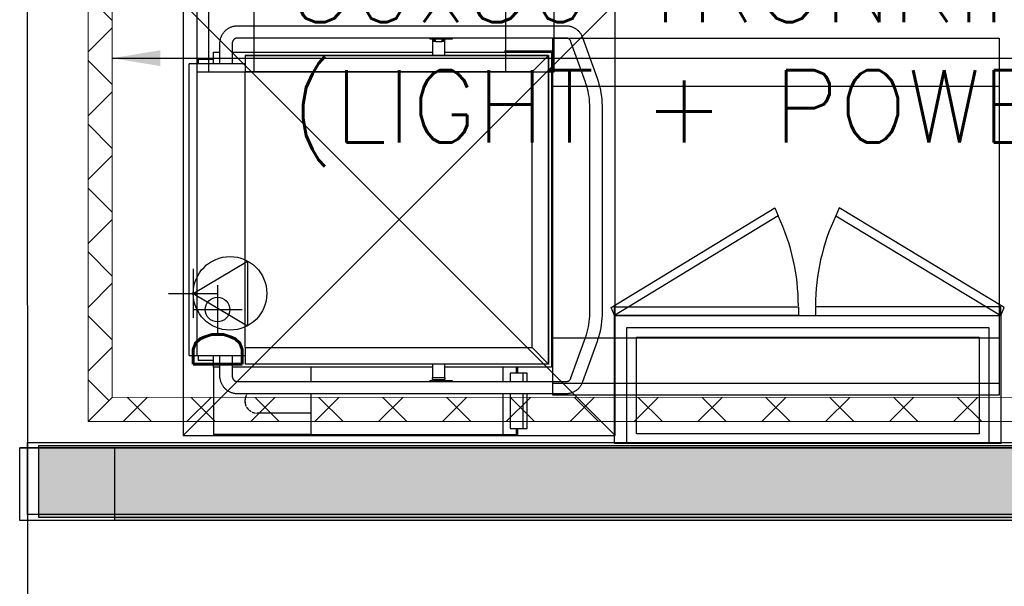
# Model space of a CAD drawing. Header units: millimetres. Extents: x -11575 to 52845, y -36266 to 23021.
# Tile 128 of 184: x 43752 to 45796, y 10964 to 12141. Entities that reach past the tile are written whole.
import ezdxf

# ---------------------------------------------------------------- set-up
doc = ezdxf.new("R2010")
doc.units = ezdxf.units.MM
doc.header["$MEASUREMENT"] = 0
doc.layers.add('GREY SCALE', color=9, linetype='Continuous', true_color=0x808080)
doc.layers.add('GREYSCALE', color=9, linetype='Continuous', lineweight=0, true_color=0x808080)
doc.layers.add('M-MEP-ELCT-TRUNKING', color=7, linetype='Continuous', lineweight=20, true_color=0x960000)
doc.layers.add('M-MEP-ELPR-TEXT', color=7, linetype='Continuous', lineweight=20)
doc.styles.add('Oswald Light', font='txt')
doc.styles.add('SIMPLEX', font='SIMPLEX.shx', dxfattribs={"width": 0.7})
doc.styles.get("Standard").update_dxf_attribs({"font": 'romans.shx'})
doc.dimstyles.new('MDS-50', dxfattribs={"dimtxt": 100, "dimasz": 100, "dimexe": 50, "dimexo": 50, "dimgap": 25, "dimtad": 1, "dimdec": 0, "dimtxsty": 'Oswald Light', "dimcen": 0, "dimdle": 1.5875, "dimazin": 0, "dimtfac": 1, "dimtdec": 0, "dimtix": 1, "dimtmove": 0, "dimatfit": 0, "dimfxl": 1, "dimfrac": 2, "dimtolj": 1, "dimarcsym": 0})

# ---------------------------------------------------------------- blocks, each defined once
blk = doc.blocks.new('FLOOR PLAN')
at = {"layer": 'GREYSCALE', "lineweight": -2, "ltscale": 0.25}
h = blk.add_hatch(color=0, dxfattribs=at)
h.dxf.hatch_style = 1
h.paths.add_polyline_path([(13791.6, 11256.6), (13791.6, 11107.1), (21063, 11107.1), (21063, 11256.6)])
h = blk.add_hatch(color=0, dxfattribs=at)
h.dxf.hatch_style = 1
h.paths.add_polyline_path([(13949.6, 11251.6), (13949.6, 11101.2), (21261.6, 11101.5), (21261.6, 11251.8)])
at = {"layer": 'GREYSCALE', "color": 0, "lineweight": -2}
for p, q in [((14119.2, 13241.3), (14119.2, 12032.3)), ((14144.3, 12032.3), (14144.2, 13241.3)), ((14238.5, 12032.3), (14238.5, 13241.3)), ((14760.8, 12032.4), (14760.7, 13241.3)), ((14861, 12032.4), (14861, 13241.4)), ((14858.4, 11360.9), (14858.4, 12102.7)), ((14858.4, 12102.7), (15785.4, 12102.7)), ((15785.4, 12102.7), (15785.4, 11360.9)), ((14858.7, 12075.3), (14758.4, 12075.3)), ((14119.2, 12032.3), (14861, 12032.4)), ((14119.2, 12032.3), (14144.3, 12032.3)), ((14144.3, 12032.3), (14238.5, 12032.3)), ((14858.4, 12002.5), (15785.4, 12002.5)), ((14858.4, 11386), (14858.4, 11480.2)), ((14858.4, 11480.2), (15785.4, 11480.2)), ((14858.4, 11360.9), (14858.4, 11386)), ((14858.4, 11386), (15785.4, 11386)), ((15785.4, 11360.9), (14858.4, 11360.9))]:
    blk.add_line(p, q, dxfattribs=at)
at = {"layer": 'GREYSCALE', "color": 0, "lineweight": -2, "ltscale": 0.25}
for p, q in [((13767.6, 12178.1), (13767.8, 9019.3)), ((14181.8, 12120.7), (14183, 12121.6)), ((14183, 12121.6), (14184.2, 12122.5)), ((14184.2, 12122.5), (14185.5, 12123.2)), ((14185.5, 12123.2), (14186.8, 12124)), ((14186.8, 12124), (14188.1, 12124.7)), ((14188.1, 12124.7), (14189.4, 12125.3)), ((14189.4, 12125.3), (14190.8, 12125.8)), ((14190.8, 12125.8), (14192.2, 12126.3)), ((14192.2, 12126.3), (14193.6, 12126.8)), ((14193.6, 12126.8), (14195, 12127.1)), ((14195, 12127.1), (14196.5, 12127.5)), ((14196.5, 12127.5), (14197.9, 12127.7)), ((14197.9, 12127.7), (14199.4, 12127.9)), ((14199.4, 12127.9), (14200.9, 12128)), ((14200.9, 12128), (14202.3, 12128.1)), ((14202.3, 12128.1), (14202.7, 12128.1)), ((14202.7, 12128.1), (14887.1, 12128.1)), ((14887.1, 12128.1), (14888.6, 12128)), ((14888.6, 12128), (14890, 12127.9)), ((14890, 12127.9), (14891.5, 12127.8)), ((14891.5, 12127.8), (14893, 12127.5)), ((14893, 12127.5), (14894.4, 12127.2)), ((14894.4, 12127.2), (14895.9, 12126.9)), ((14895.9, 12126.9), (14897.3, 12126.5)), ((14897.3, 12126.5), (14898.7, 12126)), ((14898.7, 12126), (14900, 12125.4)), ((14900, 12125.4), (14901.4, 12124.8)), ((14901.4, 12124.8), (14902.7, 12124.2)), ((14902.7, 12124.2), (14904, 12123.5)), ((14904, 12123.5), (14905.3, 12122.7)), ((14905.3, 12122.7), (14906.5, 12121.9)), ((14906.5, 12121.9), (14907.7, 12121)), ((14168.5, 12100.1), (14168.9, 12101.5)), ((14168.9, 12101.5), (14169.4, 12102.9)), ((14169.4, 12102.9), (14169.9, 12104.3)), ((14169.9, 12104.3), (14170.4, 12105.7)), ((14170.4, 12105.7), (14171, 12107)), ((14171, 12107), (14171.6, 12108.3)), ((14171.6, 12108.3), (14172.3, 12109.6)), ((14172.3, 12109.6), (14173.1, 12110.9)), ((14173.1, 12110.9), (14173.9, 12112.1)), ((14173.9, 12112.1), (14174.7, 12113.3)), ((14174.7, 12113.3), (14175.6, 12114.5)), ((14175.6, 12114.5), (14176.5, 12115.7)), ((14176.5, 12115.7), (14177.5, 12116.8)), ((14177.5, 12116.8), (14178.5, 12117.8)), ((14178.5, 12117.8), (14179.6, 12118.8)), ((14179.6, 12118.8), (14180.7, 12119.8)), ((14180.7, 12119.8), (14181.8, 12120.7)), ((14197.6, 12100.8), (14197.3, 12100.5)), ((14198, 12101), (14197.6, 12100.8)), ((14198.3, 12101.2), (14198, 12101)), ((14198.6, 12101.4), (14198.3, 12101.2)), ((14199, 12101.6), (14198.6, 12101.4)), ((14199.3, 12101.8), (14199, 12101.6)), ((14199.7, 12102), (14199.3, 12101.8)), ((14200, 12102.1), (14199.7, 12102)), ((14200.3, 12102.2), (14200, 12102.1)), ((14200.7, 12102.3), (14200.3, 12102.2)), ((14201, 12102.4), (14200.7, 12102.3)), ((14201.4, 12102.5), (14201, 12102.4)), ((14201.7, 12102.5), (14201.4, 12102.5)), ((14202.1, 12102.6), (14201.7, 12102.5)), ((14202.4, 12102.6), (14202.1, 12102.6)), ((14202.7, 12102.6), (14202.4, 12102.6)), ((14887.1, 12102.6), (14202.7, 12102.6)), ((14602.9, 12101), (14602.9, 12102.6)), ((14603, 12101), (14605, 12101)), ((14605, 12101), (14616.4, 12101)), ((14615.1, 12095.3), (14615.1, 12101)), ((14616.4, 12102.6), (14616.4, 12101)), ((14616.4, 12101), (14650.5, 12101)), ((14627.8, 12101), (14627.8, 12095.3)), ((14650.5, 12101), (14650.5, 12102.6)), ((14887.3, 12102.6), (14887.1, 12102.6)), ((14887.7, 12102.6), (14887.3, 12102.6)), ((14888, 12102.5), (14887.7, 12102.6)), ((14888.4, 12102.5), (14888, 12102.5)), ((14888.7, 12102.4), (14888.4, 12102.5)), ((14889.1, 12102.3), (14888.7, 12102.4)), ((14889.4, 12102.2), (14889.1, 12102.3)), ((14889.7, 12102.1), (14889.4, 12102.2)), ((14890.1, 12102), (14889.7, 12102.1)), ((14890.4, 12101.8), (14890.1, 12102)), ((14890.8, 12101.7), (14890.4, 12101.8)), ((14891.1, 12101.5), (14890.8, 12101.7)), ((14891.5, 12101.3), (14891.1, 12101.5)), ((14891.8, 12101.1), (14891.5, 12101.3)), ((14892.1, 12100.8), (14891.8, 12101.1)), ((14892.5, 12100.6), (14892.1, 12100.8)), ((14907.7, 12121), (14908.8, 12120.1)), ((14908.8, 12120.1), (14909.9, 12119.1)), ((14909.9, 12119.1), (14911, 12118.1)), ((14911, 12118.1), (14912, 12117)), ((14912, 12117), (14913, 12116)), ((14913, 12116), (14914, 12114.8)), ((14914, 12114.8), (14914.9, 12113.7)), ((14914.9, 12113.7), (14915.7, 12112.5)), ((14915.7, 12112.5), (14916.5, 12111.2)), ((14916.5, 12111.2), (14917.3, 12110)), ((14917.3, 12110), (14918, 12108.7)), ((14918, 12108.7), (14918.7, 12107.4)), ((14918.7, 12107.4), (14919.3, 12106)), ((14919.3, 12106), (14919.8, 12104.7)), ((14919.8, 12104.7), (14920.2, 12103.6)), ((14920.2, 12103.6), (14950.3, 12019.6)), ((14167.2, 12089.9), (14167.3, 12091.3)), ((14167.2, 12049), (14167.2, 12089.9)), ((14167.3, 12092.8), (14167.5, 12094.3)), ((14167.3, 12091.3), (14167.3, 12092.8)), ((14167.5, 12094.3), (14167.7, 12095.7)), ((14167.7, 12095.7), (14167.9, 12097.2)), ((14167.9, 12097.2), (14168.2, 12098.6)), ((14168.2, 12098.6), (14168.5, 12100.1)), ((14192.8, 12091.7), (14192.7, 12091.1)), ((14192.7, 12091.1), (14192.7, 12090.6)), ((14192.7, 12090.6), (14192.7, 12090)), ((14192.7, 12090), (14192.7, 12089.9)), ((14192.7, 12089.9), (14192.7, 12049)), ((14192.9, 12092.3), (14192.8, 12091.7)), ((14193, 12092.8), (14192.9, 12092.3)), ((14193.1, 12093.3), (14193, 12092.8)), ((14193.2, 12093.9), (14193.1, 12093.3)), ((14193.4, 12094.4), (14193.2, 12093.9)), ((14193.5, 12094.9), (14193.4, 12094.4)), ((14193.7, 12095.4), (14193.5, 12094.9)), ((14193.9, 12095.9), (14193.7, 12095.4)), ((14194.1, 12096.4), (14193.9, 12095.9)), ((14194.4, 12096.8), (14194.1, 12096.4)), ((14194.6, 12097.3), (14194.4, 12096.8)), ((14194.9, 12097.7), (14194.6, 12097.3)), ((14195.1, 12098.1), (14194.9, 12097.7)), ((14195.4, 12098.5), (14195.1, 12098.1)), ((14195.7, 12098.9), (14195.4, 12098.5)), ((14196, 12099.3), (14195.7, 12098.9)), ((14196.3, 12099.6), (14196, 12099.3)), ((14196.6, 12099.9), (14196.3, 12099.6)), ((14197, 12100.2), (14196.6, 12099.9)), ((14197.3, 12100.5), (14197, 12100.2)), ((14608.7, 12098.8), (14608.7, 12095.3)), ((14608.7, 12098.8), (14615.1, 12098.8)), ((14608.7, 12095.3), (14608.7, 12094.9)), ((14615.1, 12095.3), (14608.7, 12095.3)), ((14608.7, 12094.9), (14608.7, 12067.3)), ((14615.1, 12095.3), (14627.8, 12095.3)), ((14627.8, 12098.8), (14634.2, 12098.8)), ((14634.2, 12095.3), (14627.8, 12095.3)), ((14634.2, 12095.3), (14634.2, 12098.8)), ((14634.2, 12094.9), (14634.2, 12095.3)), ((14634.2, 12067.3), (14634.2, 12094.9)), ((14892.8, 12100.3), (14892.5, 12100.6)), ((14893.1, 12100), (14892.8, 12100.3)), ((14893.4, 12099.7), (14893.1, 12100)), ((14893.7, 12099.3), (14893.4, 12099.7)), ((14894, 12099), (14893.7, 12099.3)), ((14894.3, 12098.6), (14894, 12099)), ((14894.6, 12098.2), (14894.3, 12098.6)), ((14894.9, 12097.8), (14894.6, 12098.2)), ((14895.2, 12097.4), (14894.9, 12097.8)), ((14895.4, 12096.9), (14895.2, 12097.4)), ((14895.6, 12096.5), (14895.4, 12096.9)), ((14895.9, 12096), (14895.6, 12096.5)), ((14896.1, 12095.5), (14895.9, 12096)), ((14896.2, 12095), (14896.1, 12095.5)), ((14926.3, 12011), (14896.2, 12095)), ((14154.2, 12049), (14154.2, 12073.2)), ((14154.2, 12073.2), (14167.3, 12073.2)), ((14192.7, 12073.2), (14608.7, 12073.2)), ((14219.5, 12066.8), (14849.8, 12066.8)), ((14219.5, 12066.8), (14219.5, 12032.3)), ((14849.8, 12066.8), (14219.5, 12066.8)), ((14608.7, 12067.3), (14608.7, 12066.8)), ((14634.2, 12073.2), (14856, 12073.2)), ((14634.2, 12066.8), (14634.2, 12067.3)), ((14815.3, 12032.3), (14849.8, 12066.8)), ((14849.8, 12066.8), (14849.8, 11425.5)), ((14849.8, 11425.5), (14849.8, 12066.8)), ((14856, 12073.2), (14856, 11419.1)), ((14103.3, 12044.5), (14103.3, 12049)), ((14104.9, 12049), (14103.3, 12049)), ((14103.3, 11447.8), (14103.3, 12044.5)), ((14118.1, 12049), (14104.9, 12049)), ((14119.7, 12049), (14118.1, 12049)), ((14119.7, 12049), (14119.7, 12044.5)), ((14218.6, 12049), (14119.7, 12049)), ((14119.7, 12044.5), (14119.7, 11447.8)), ((14122.3, 12059.2), (14122.3, 12049)), ((14122.3, 12059.2), (14154.2, 12059.2)), ((14219.5, 12049), (14218.6, 12049)), ((14815.3, 12032.3), (14219.5, 12032.3)), ((14219.5, 11459.9), (14219.5, 12032.3)), ((14815.3, 11459.9), (14815.3, 12032.3)), ((14950.3, 12019.6), (14952.3, 12013.5)), ((14927.2, 12008.4), (14926.3, 12011)), ((14928.9, 12003), (14927.2, 12008.4)), ((14930.4, 11997.6), (14928.9, 12003)), ((14952.3, 12013.5), (14954.2, 12007.2)), ((14954.2, 12007.2), (14955.8, 12000.9)), ((14955.8, 12000.9), (14957.2, 11994.5)), ((14931.7, 11992.2), (14930.4, 11997.6)), ((14932.8, 11986.7), (14931.7, 11992.2)), ((14933.7, 11981.1), (14932.8, 11986.7)), ((14934.4, 11975.5), (14933.7, 11981.1)), ((14957.2, 11994.5), (14958.4, 11988.1)), ((14958.4, 11988.1), (14959.3, 11981.6)), ((14959.3, 11981.6), (14960, 11975.1)), ((14934.9, 11969.9), (14934.4, 11975.5)), ((14935.2, 11964.3), (14934.9, 11969.9)), ((14935.3, 11958.6), (14935.2, 11964.3)), ((14935.3, 11533.7), (14935.3, 11958.6)), ((14960, 11975.1), (14960.5, 11968.5)), ((14960.5, 11968.5), (14960.8, 11962)), ((14960.8, 11962), (14960.8, 11958.6)), ((14960.8, 11958.6), (14960.8, 11533.7)), ((14112, 11572.6), (14225, 11639.6)), ((14225, 11639.6), (14225, 11505.5)), ((14112, 11623.5), (14112, 11521.6)), ((14162.4, 11589.9), (14162.4, 11488)), ((14061, 11572.6), (14162.9, 11572.6)), ((14112, 11572.6), (14225, 11505.5)), ((14111.5, 11539), (14213.4, 11539)), ((14935.1, 11525.1), (14935.3, 11530.8)), ((14935.3, 11530.8), (14935.3, 11533.7)), ((14960.8, 11533.7), (14960.7, 11527.1)), ((14932.3, 11502.8), (14933.3, 11508.3)), ((14933.3, 11508.3), (14934.1, 11513.9)), ((14934.1, 11513.9), (14934.7, 11519.5)), ((14934.7, 11519.5), (14935.1, 11525.1)), ((14959.7, 11514), (14958.9, 11507.5)), ((14960.3, 11520.6), (14959.7, 11514)), ((14960.7, 11527.1), (14960.3, 11520.6)), ((14928.1, 11486.5), (14929.7, 11491.8)), ((14929.7, 11491.8), (14931.1, 11497.3)), ((14931.1, 11497.3), (14932.3, 11502.8)), ((14955.1, 11488.3), (14953.3, 11482)), ((14956.6, 11494.6), (14955.1, 11488.3)), ((14957.9, 11501), (14956.6, 11494.6)), ((14958.9, 11507.5), (14957.9, 11501)), ((14896.2, 11397.2), (14926.3, 11481.2)), ((14950.3, 11472.6), (14920.2, 11388.7)), ((14926.3, 11481.2), (14928.1, 11486.5)), ((14951.4, 11475.8), (14950.3, 11472.6)), ((14953.3, 11482), (14951.4, 11475.8)), ((14103.3, 11443.3), (14103.3, 11447.8)), ((14119.7, 11447.8), (14119.7, 11443.3)), ((14219.5, 11459.9), (14219.5, 11425.5)), ((14219.5, 11459.9), (14815.3, 11459.9)), ((14815.3, 11459.9), (14849.8, 11425.5)), ((14103.3, 11443.3), (14104.9, 11443.3)), ((14104.9, 11443.3), (14118.1, 11443.3)), ((14118.1, 11443.3), (14119.7, 11443.3)), ((14119.7, 11443.3), (14218.6, 11443.3)), ((14122.3, 11443.3), (14122.3, 11433.1)), ((14154.2, 11433.1), (14122.3, 11433.1)), ((14154.2, 11419.1), (14154.2, 11443.3)), ((14167.2, 11402.4), (14167.2, 11443.3)), ((14192.7, 11443.3), (14192.7, 11402.4)), ((14218.6, 11443.3), (14219.5, 11443.3)), ((14167.3, 11419.1), (14154.2, 11419.1)), ((14154.2, 11419.1), (14154.2, 11280.4)), ((14608.7, 11419.1), (14192.7, 11419.1)), ((14849.8, 11425.5), (14219.5, 11425.5)), ((14849.8, 11425.5), (14219.5, 11425.5)), ((14356.9, 11389.7), (14356.9, 11419.1)), ((14608.7, 11425.5), (14608.7, 11425)), ((14608.7, 11425), (14608.7, 11397.4)), ((14634.2, 11425), (14634.2, 11425.5)), ((14634.2, 11397.4), (14634.2, 11425)), ((14856, 11419.1), (14634.2, 11419.1)), ((14755.3, 11389.7), (14755.3, 11419.1)), ((14770.2, 11406.9), (14770.2, 11389.7)), ((14771.4, 11406.9), (14770.2, 11406.9)), ((14796.6, 11406.9), (14771.4, 11406.9)), ((14783.4, 11406.9), (14783.4, 11419.1)), ((14785, 11419.1), (14785, 11406.9)), ((14805.3, 11406.9), (14796.6, 11406.9)), ((14796.6, 11406.9), (14796.6, 11389.7)), ((14805.3, 11389.7), (14805.3, 11406.9)), ((14167.2, 11402), (14167.2, 11402.4)), ((14167.3, 11400.5), (14167.2, 11402)), ((14167.4, 11399.1), (14167.3, 11400.5)), ((14167.5, 11397.6), (14167.4, 11399.1)), ((14167.7, 11396.1), (14167.5, 11397.6)), ((14168, 11394.7), (14167.7, 11396.1)), ((14168.3, 11393.2), (14168, 11394.7)), ((14168.6, 11391.8), (14168.3, 11393.2)), ((14169, 11390.4), (14168.6, 11391.8)), ((14169.5, 11389), (14169, 11390.4)), ((14170, 11387.6), (14169.5, 11389)), ((14170.6, 11386.3), (14170, 11387.6)), ((14171.2, 11384.9), (14170.6, 11386.3)), ((14192.7, 11402.4), (14192.7, 11401.8)), ((14192.7, 11401.8), (14192.7, 11401.3)), ((14192.7, 11401.3), (14192.8, 11400.7)), ((14192.8, 11400.7), (14192.9, 11400.2)), ((14192.9, 11400.2), (14192.9, 11399.6)), ((14192.9, 11399.6), (14193.1, 11399.1)), ((14193.1, 11399.1), (14193.2, 11398.5)), ((14193.2, 11398.5), (14193.3, 11398)), ((14193.3, 11398), (14193.5, 11397.5)), ((14193.5, 11397.5), (14193.7, 11397)), ((14193.7, 11397), (14193.9, 11396.5)), ((14193.9, 11396.5), (14194.1, 11396)), ((14194.1, 11396), (14194.3, 11395.6)), ((14194.3, 11395.6), (14194.5, 11395.1)), ((14194.5, 11395.1), (14194.8, 11394.7)), ((14194.8, 11394.7), (14195.1, 11394.3)), ((14195.1, 11394.3), (14195.3, 11393.9)), ((14195.3, 11393.9), (14195.6, 11393.5)), ((14195.6, 11393.5), (14195.9, 11393.1)), ((14195.9, 11393.1), (14196.2, 11392.8)), ((14196.2, 11392.8), (14196.6, 11392.4)), ((14196.6, 11392.4), (14196.9, 11392.1)), ((14196.9, 11392.1), (14197.2, 11391.8)), ((14197.2, 11391.8), (14197.5, 11391.6)), ((14197.5, 11391.6), (14197.9, 11391.3)), ((14197.9, 11391.3), (14198.2, 11391.1)), ((14198.2, 11391.1), (14198.5, 11390.9)), ((14198.5, 11390.9), (14198.9, 11390.7)), ((14198.9, 11390.7), (14199.2, 11390.5)), ((14199.2, 11390.5), (14199.6, 11390.3)), ((14199.6, 11390.3), (14199.9, 11390.2)), ((14199.9, 11390.2), (14200.3, 11390.1)), ((14200.3, 11390.1), (14200.6, 11390)), ((14200.6, 11390), (14200.9, 11389.9)), ((14200.9, 11389.9), (14201.3, 11389.8)), ((14201.3, 11389.8), (14201.6, 11389.8)), ((14201.6, 11389.8), (14202, 11389.7)), ((14202, 11389.7), (14202.3, 11389.7)), ((14202.3, 11389.7), (14202.6, 11389.7)), ((14202.6, 11389.7), (14202.7, 11389.7)), ((14202.7, 11389.7), (14887.1, 11389.7)), ((14602.9, 11389.7), (14602.9, 11391.3)), ((14605, 11391.3), (14603, 11391.3)), ((14616.4, 11391.3), (14605, 11391.3)), ((14608.7, 11397.4), (14608.7, 11396.9)), ((14608.7, 11393.5), (14608.7, 11394)), ((14608.8, 11393.5), (14608.8, 11396.9)), ((14634.2, 11396.9), (14608.8, 11396.9)), ((14608.8, 11393.5), (14634.2, 11393.5)), ((14615.1, 11391.3), (14615.1, 11393.5)), ((14650.5, 11391.3), (14616.4, 11391.3)), ((14616.4, 11391.3), (14616.4, 11389.7)), ((14627.8, 11393.5), (14627.8, 11391.3)), ((14634.2, 11396.9), (14634.2, 11397.4)), ((14634.2, 11396.9), (14634.2, 11393.5)), ((14650.5, 11389.7), (14650.5, 11391.3)), ((14887.1, 11389.7), (14887.4, 11389.7)), ((14887.4, 11389.7), (14887.8, 11389.7)), ((14887.8, 11389.7), (14888.1, 11389.7)), ((14888.1, 11389.7), (14888.5, 11389.8)), ((14888.5, 11389.8), (14888.8, 11389.9)), ((14888.8, 11389.9), (14889.1, 11390)), ((14889.1, 11390), (14889.5, 11390.1)), ((14889.5, 11390.1), (14889.8, 11390.2)), ((14889.8, 11390.2), (14890.2, 11390.3)), ((14890.2, 11390.3), (14890.5, 11390.5)), ((14890.5, 11390.5), (14890.9, 11390.6)), ((14890.9, 11390.6), (14891.2, 11390.8)), ((14891.2, 11390.8), (14891.5, 11391)), ((14891.5, 11391), (14891.9, 11391.3)), ((14891.9, 11391.3), (14892.2, 11391.5)), ((14892.2, 11391.5), (14892.5, 11391.8)), ((14892.5, 11391.8), (14892.9, 11392)), ((14892.9, 11392), (14893.2, 11392.4)), ((14893.2, 11392.4), (14893.5, 11392.7)), ((14893.5, 11392.7), (14893.8, 11393)), ((14893.8, 11393), (14894.1, 11393.4)), ((14894.1, 11393.4), (14894.4, 11393.7)), ((14894.4, 11393.7), (14894.7, 11394.1)), ((14894.7, 11394.1), (14895, 11394.6)), ((14895, 11394.6), (14895.2, 11395)), ((14895.2, 11395), (14895.5, 11395.4)), ((14895.5, 11395.4), (14895.7, 11395.9)), ((14895.7, 11395.9), (14895.9, 11396.4)), ((14895.9, 11396.4), (14896.1, 11396.9)), ((14896.1, 11396.9), (14896.2, 11397.2)), ((14919.1, 11385.9), (14918.5, 11384.6)), ((14919.7, 11387.3), (14919.1, 11385.9)), ((14920.2, 11388.7), (14919.7, 11387.3)), ((14171.8, 11383.6), (14171.2, 11384.9)), ((14172.5, 11382.3), (14171.8, 11383.6)), ((14173.3, 11381), (14172.5, 11382.3)), ((14174.1, 11379.8), (14173.3, 11381)), ((14175, 11378.6), (14174.1, 11379.8)), ((14175.8, 11377.4), (14175, 11378.6)), ((14176.8, 11376.3), (14175.8, 11377.4)), ((14177.8, 11375.2), (14176.8, 11376.3)), ((14178.8, 11374.2), (14177.8, 11375.2)), ((14179.9, 11373.2), (14178.8, 11374.2)), ((14181, 11372.2), (14179.9, 11373.2)), ((14182.1, 11371.3), (14181, 11372.2)), ((14183.3, 11370.4), (14182.1, 11371.3)), ((14184.6, 11369.6), (14183.3, 11370.4)), ((14185.8, 11368.8), (14184.6, 11369.6)), ((14187.1, 11368.1), (14185.8, 11368.8)), ((14188.4, 11367.4), (14187.1, 11368.1)), ((14189.8, 11366.8), (14188.4, 11367.4)), ((14191.2, 11366.3), (14189.8, 11366.8)), ((14192.6, 11365.8), (14191.2, 11366.3)), ((14194, 11365.4), (14192.6, 11365.8)), ((14195.4, 11365), (14194, 11365.4)), ((14196.9, 11364.7), (14195.4, 11365)), ((14894.1, 11365), (14892.6, 11364.7)), ((14895.5, 11365.3), (14894.1, 11365)), ((14896.9, 11365.7), (14895.5, 11365.3)), ((14898.3, 11366.2), (14896.9, 11365.7)), ((14899.7, 11366.7), (14898.3, 11366.2)), ((14901.1, 11367.3), (14899.7, 11366.7)), ((14902.4, 11367.9), (14901.1, 11367.3)), ((14903.7, 11368.6), (14902.4, 11367.9)), ((14905, 11369.4), (14903.7, 11368.6)), ((14906.2, 11370.2), (14905, 11369.4)), ((14907.4, 11371.1), (14906.2, 11370.2)), ((14908.6, 11372), (14907.4, 11371.1)), ((14909.7, 11372.9), (14908.6, 11372)), ((14910.8, 11373.9), (14909.7, 11372.9)), ((14911.8, 11375), (14910.8, 11373.9)), ((14912.8, 11376), (14911.8, 11375)), ((14913.8, 11377.2), (14912.8, 11376)), ((14914.7, 11378.3), (14913.8, 11377.2)), ((14915.5, 11379.5), (14914.7, 11378.3)), ((14916.3, 11380.7), (14915.5, 11379.5)), ((14917.1, 11382), (14916.3, 11380.7)), ((14917.8, 11383.3), (14917.1, 11382)), ((14918.5, 11384.6), (14917.8, 11383.3)), ((14198.3, 11364.5), (14196.9, 11364.7)), ((14199.8, 11364.3), (14198.3, 11364.5)), ((14201.3, 11364.2), (14199.8, 11364.3)), ((14202.7, 11364.2), (14201.3, 11364.2)), ((14887.1, 11364.2), (14202.7, 11364.2)), ((14356.9, 11279.6), (14356.9, 11364.2)), ((14755.3, 11279.6), (14755.3, 11364.2)), ((14770.2, 11364.2), (14770.2, 11292.3)), ((14796.6, 11364.2), (14796.6, 11292.3)), ((14805.3, 11292.3), (14805.3, 11364.2)), ((14888.2, 11364.2), (14887.1, 11364.2)), ((14889.7, 11364.3), (14888.2, 11364.2)), ((14891.2, 11364.5), (14889.7, 11364.3)), ((14892.6, 11364.7), (14891.2, 11364.5)), ((14242.1, 11324), (14242.2, 11324)), ((14244.9, 11323.9), (14244.8, 11323.9)), ((14244.8, 11323.9), (14244.8, 11323.9)), ((14245, 11323.9), (14244.9, 11323.9)), ((14245.2, 11323.9), (14245, 11323.9)), ((14245.4, 11323.9), (14245.2, 11323.9)), ((14245.7, 11323.9), (14245.4, 11323.9)), ((14246.1, 11323.9), (14245.7, 11323.9)), ((14246.5, 11323.9), (14246.1, 11323.9)), ((14247.1, 11323.9), (14246.5, 11323.9)), ((14247.6, 11323.9), (14247.1, 11323.9)), ((14248.3, 11323.9), (14247.6, 11323.9)), ((14249, 11323.9), (14248.3, 11323.9)), ((14249.7, 11323.9), (14249, 11323.9)), ((14250.5, 11323.9), (14249.7, 11323.9)), ((14251.4, 11323.9), (14250.5, 11323.9)), ((14252.3, 11323.9), (14251.4, 11323.9)), ((14253.3, 11323.9), (14252.3, 11323.9)), ((14254.4, 11323.9), (14253.3, 11323.9)), ((14255.4, 11323.9), (14254.4, 11323.9)), ((14256.6, 11323.9), (14255.4, 11323.9)), ((14257.8, 11323.9), (14256.6, 11323.9)), ((14259, 11323.9), (14257.8, 11323.9)), ((14260.3, 11323.9), (14259, 11323.9)), ((14261.6, 11323.9), (14260.3, 11323.9)), ((14262.9, 11323.9), (14261.6, 11323.9)), ((14264.3, 11323.9), (14262.9, 11323.9)), ((14265.8, 11323.9), (14264.3, 11323.9)), ((14267.2, 11323.9), (14265.8, 11323.9)), ((14268.7, 11323.9), (14267.2, 11323.9)), ((14270.2, 11323.9), (14268.7, 11323.9)), ((14271.8, 11323.9), (14270.2, 11323.9)), ((14273.4, 11323.9), (14271.8, 11323.9)), ((14275, 11323.9), (14273.4, 11323.9)), ((14276.6, 11323.9), (14275, 11323.9)), ((14278.2, 11323.9), (14276.6, 11323.9)), ((14279.8, 11323.9), (14278.2, 11323.9)), ((14281.5, 11323.9), (14279.8, 11323.9)), ((14283.2, 11323.9), (14281.5, 11323.9)), ((14284.8, 11323.9), (14283.2, 11323.9)), ((14286.5, 11323.9), (14284.8, 11323.9)), ((14356.9, 11323.9), (14286.5, 11323.9)), ((14770.2, 11292.3), (14771.4, 11292.3)), ((14771.4, 11292.3), (14796.6, 11292.3)), ((14783.4, 11279.6), (14783.4, 11292.3)), ((14785, 11292.3), (14785, 11278.8)), ((14796.6, 11292.3), (14805.3, 11292.3)), ((13767.9, 11263.2), (21062, 11263.2)), ((13767.9, 11113.2), (13767.9, 11263.2)), ((14154.2, 11280.4), (14154.2, 11279.6)), ((14356.9, 11279.6), (14154.2, 11279.6)), ((14356.9, 11279.6), (14755.3, 11279.6)), ((14755.3, 11279.6), (14781.6, 11279.6)), ((14773.3, 11278.8), (14773.3, 11279.6)), ((14784.2, 11278), (14774, 11278)), ((14781.6, 11279.6), (14783.4, 11279.6)), ((21363.6, 11251.6), (13751.8, 11251.6)), ((13751.8, 11251.6), (21363.9, 11251.6)), ((13751.8, 11101.2), (13751.8, 11251.6)), ((13791.6, 11256.6), (21063, 11256.6)), ((13791.6, 11107.1), (13791.6, 11256.6)), ((13949.6, 11251.6), (21261.6, 11251.8)), ((13949.6, 11101.2), (13949.6, 11251.6)), ((21363.9, 11101.2), (13751.8, 11101.2)), ((21062, 11113.2), (13767.9, 11113.2)), ((21063, 11107.1), (13791.6, 11107.1)), ((21261.6, 11101.5), (13949.6, 11101.2))]:
    blk.add_line(p, q, dxfattribs=at)
at = {"layer": 'GREYSCALE', "color": 0, "lineweight": -2, "ltscale": 125}
for p, q in [((14091, 12174.4), (14091, 11277.5)), ((14987.7, 12174.4), (14091, 11277.5)), ((14091, 12174.4), (14987.7, 11277.5)), ((14987.7, 11277.5), (14987.7, 12174.4)), ((14091, 11277.5), (14987.7, 11277.5))]:
    blk.add_line(p, q, dxfattribs=at)
at = {"layer": 'GREYSCALE', "color": 0, "lineweight": -2, "ltscale": 8}
for p, q in [((14979.8, 11543.3), (15319.2, 11750)), ((15326.2, 11733.4), (14986.8, 11526.7)), ((15319.2, 11750), (15326.2, 11733.4)), ((15452.8, 11750.1), (15445.8, 11733.5)), ((15445.8, 11733.5), (15788.7, 11526.7)), ((15795.8, 11543.3), (15452.8, 11750.1)), ((14986.8, 11526.7), (14979.8, 11543.3)), ((15788.7, 11526.7), (15795.8, 11543.3))]:
    blk.add_line(p, q, dxfattribs=at)
at = {"layer": 'GREYSCALE', "color": 0, "lineweight": -2, "ltscale": 0.125}
for p, q in [((14986.8, 11526.7), (14986.8, 11544.7)), ((14986.8, 11544.7), (15368.2, 11544.7)), ((15368.2, 11544.7), (15368.2, 11526.7)), ((15788.7, 11544.7), (15403.9, 11544.7)), ((15403.9, 11544.7), (15403.9, 11526.7)), ((15788.7, 11526.7), (15788.7, 11544.7)), ((15368.2, 11526.7), (14986.8, 11526.7)), ((15403.9, 11526.7), (15788.7, 11526.7))]:
    blk.add_line(p, q, dxfattribs=at)
at = {"layer": 'GREYSCALE', "color": 0, "lineweight": -2, "ltscale": 10}
for p, q in [((14986.8, 11261.1), (14986.8, 11526.7)), ((14986.8, 11526.7), (15788.7, 11526.7)), ((15788.7, 11526.7), (15788.7, 11261.1)), ((15011.9, 11261.1), (15011.9, 11501.6)), ((15011.9, 11501.6), (15763.7, 11501.6)), ((15763.7, 11501.6), (15763.7, 11261.1)), ((15031.9, 11281.1), (15031.9, 11481.6)), ((15031.9, 11481.6), (15743.6, 11481.6)), ((15743.6, 11481.6), (15743.6, 11281.1)), ((15743.6, 11281.1), (15031.9, 11281.1)), ((15788.7, 11261.1), (14986.8, 11261.1)), ((15763.7, 11261.1), (15011.9, 11261.1))]:
    blk.add_line(p, q, dxfattribs=at)
at = {"layer": 'GREYSCALE', "color": 0, "lineweight": -2, "ltscale": 0.25}
for centre, radius in [((14188.4, 11572.6), 76.4), ((14162.4, 11539), 25.5)]:
    blk.add_circle(centre, radius, dxfattribs=at)
at = {"layer": 'GREYSCALE', "color": 0, "lineweight": -2, "ltscale": 0.125}
for centre, start, end in [((14932.2, 11546.7), 0, 25.3475), ((15840, 11546.7), 154.6525, 180)]:
    blk.add_arc(centre, 436.1, start, end, dxfattribs=at)
at = {"layer": 'GREYSCALE', "color": 0, "lineweight": -2, "ltscale": 0.25}
for centre, radius, start, end in [((14244.8, 11349.3), 25.5, 150, 180), ((14244.8, 11349.3), 25.5, 180, 195), ((14244.8, 11349.3), 25.5, 172.6662, 174.9972), ((14244.8, 11349.3), 25.5, 185.0028, 187.1009), ((14244.8, 11349.3), 25.5, 164.979, 169.9885), ((14244.8, 11349.3), 25.5, 190.0115, 195.021), ((14244.8, 11349.3), 25.5, 159.9736, 164.7435), ((14244.8, 11349.3), 25.5, 154.9783, 157.3338), ((14244.8, 11349.3), 25.5, 144.2594, 144.445), ((14244.8, 11349.3), 25.5, 195.4894, 200.0264), ((14244.8, 11349.3), 25.5, 200, 205), ((14244.8, 11349.3), 25.5, 202.6662, 205.0217), ((14244.8, 11349.3), 25.5, 210, 220), ((14244.8, 11349.3), 25.5, 215.0288, 217.3338), ((14244.8, 11349.3), 25.5, 220.3727, 224.9214), ((14244.8, 11349.3), 25.5, 225, 240), ((14244.8, 11349.3), 25.5, 225.2661, 229.943), ((14244.8, 11349.3), 25.5, 232.6662, 234.9712), ((14244.8, 11349.3), 25.5, 245, 255), ((14244.8, 11349.3), 25.5, 244.9783, 247.3338), ((14244.8, 11349.3), 25.5, 249.9736, 254.979), ((14244.8, 11349.3), 25.5, 255.322, 259.9885), ((14244.8, 11349.3), 25.5, 265, 267.2017), ((14774, 11278.8), 0.796, 180, 270), ((14784.2, 11278.8), 0.796, 270, 0)]:
    blk.add_arc(centre, radius, start, end, dxfattribs=at)
at = {"layer": 'GREYSCALE', "color": 0, "lineweight": -2, "ltscale": 0.25, "style": 'SIMPLEX'}
blk.add_text('D', height=101.8, rotation=90, dxfattribs=at).set_placement((14213.4, 11408.4))

msp = doc.modelspace()

# ---------------------------------------------------------------- hatches: boundary and pattern name
at = {"layer": 'M-MEP-ELCT-TRUNKING'}
h = msp.add_hatch(dxfattribs=at)
h.set_pattern_fill('ANSI37', color=256, scale=750)
h.set_pattern_definition([(45, (-485.62, 0.14), (-66.29126, 66.29126), []), (135, (-485.62, 0.14), (-66.29126, -66.29126), [])])
edge = h.paths.add_edge_path()
edge.add_arc((47050.4, 11406.8), 50, 180, 270)
edge.add_line((47050.4, 11356.8), (50972.8, 11356.6))
edge.add_line((50972.8, 11356.6), (50972.8, 11306.6))
edge.add_line((50972.8, 11306.6), (43893.7, 11306.6))
edge.add_line((43893.7, 11306.6), (43943.7, 11356.6))
edge.add_line((43943.7, 11356.6), (46900.4, 11356.8))
edge.add_arc((46900.4, 11406.8), 50, 270, 360)
edge.add_line((46950.4, 11406.8), (46950.4, 12904.1))
edge.add_line((46950.4, 12904.1), (47000.4, 12904.1))
edge.add_line((47000.4, 12904.1), (47000.4, 11406.8))
h = msp.add_hatch(dxfattribs=at)
h.set_pattern_fill('ANSI37', color=256, scale=750)
h.paths.add_polyline_path([(43893.7, 11306.6), (43893.7, 12228.1), (43943.7, 12278.1), (43943.7, 11356.6)])

# ---------------------------------------------------------------- linework, layer by layer
msp.add_lwpolyline([(47000.4, 11406.8, 0.414214), (47050.4, 11356.8), (50972.8, 11356.6), (50972.8, 11306.6), (43893.7, 11306.6), (43943.7, 11356.6), (46900.4, 11356.8, 0.414214), (46950.4, 11406.8), (46950.4, 12904.1), (47000.4, 12904.1), (47000.4, 11406.8)], format="xyb", dxfattribs=at)
msp.add_lwpolyline([(43893.7, 11306.6), (43893.7, 12228.1), (43943.7, 12278.1), (43943.7, 11356.6)], close=True, dxfattribs=at)

# ---------------------------------------------------------------- block references
at = {"layer": 'GREY SCALE'}
msp.add_blockref('FLOOR PLAN', (30000, 0), dxfattribs=at)

# ---------------------------------------------------------------- texts
at = {"layer": 'M-MEP-ELPR-TEXT', "lineweight": -3, "insert": (44314.5, 12060.9), "char_height": 150, "attachment_point": 4}
msp.add_mtext_dynamic_manual_height_columns('50x50 TRUNKING\\P(LIGHT + POWER)', width=4371.642, gutter_width=1.5, heights=[0], dxfattribs=at)

# ---------------------------------------------------------------- leaders
at = {"layer": 'M-MEP-ELPR-TEXT'}
msp.add_leader([(43943.7, 12060.9), (46319.5, 12060.9)], dimstyle='MDS-50', override={"dimtad": 0}, dxfattribs=at)

doc.saveas('drawing.dxf')
